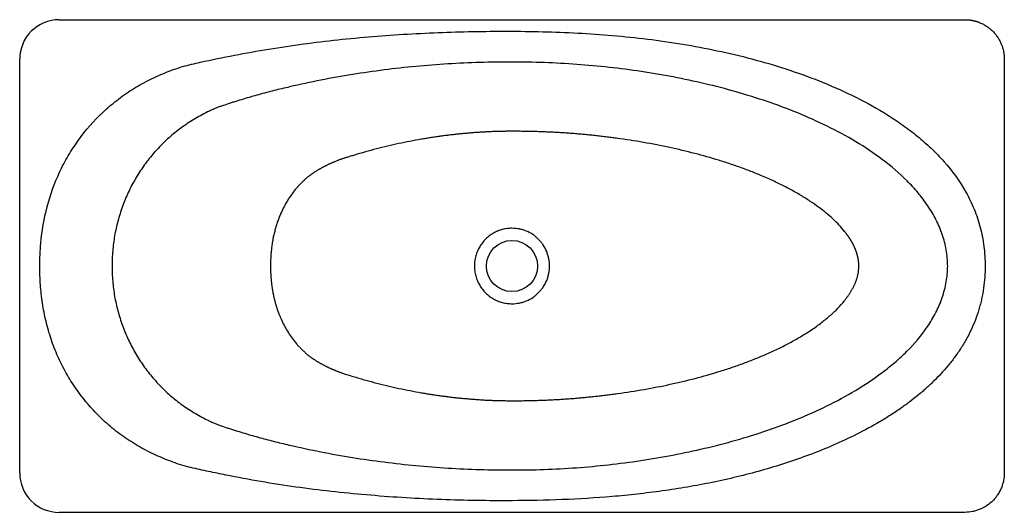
# Model space of a CAD drawing. Header units: millimetres. Extents: x 4744.57 to 4745.57, y 2475.23 to 2475.73.
import ezdxf

# ---------------------------------------------------------------- set-up
doc = ezdxf.new("R2010")
doc.units = ezdxf.units.MM
doc.layers.add('SANINDUSA', color=3, linetype='Continuous')

msp = doc.modelspace()

# ---------------------------------------------------------------- linework, layer by layer
at = {"layer": 'SANINDUSA'}
msp.add_circle((4745.0737, 2475.4804), 0.026, dxfattribs=at)
for centre, start, end in [((4744.6137, 2475.6904), 89.9997, 180.0003), ((4744.6137, 2475.2704), 179.9997, 270.0003)]:
    msp.add_arc(centre, 0.04, start, end, dxfattribs=at)
for points, knots in [([(4744.6137, 2475.7304), (4744.6149, 2475.7304), (4744.6161, 2475.7304), (4744.6185, 2475.7304), (4744.6221, 2475.7304), (4744.6257, 2475.7304), (4744.6329, 2475.7304), (4744.6377, 2475.7304), (4744.6521, 2475.7304), (4744.6616, 2475.7304), (4744.6808, 2475.7304), (4744.6904, 2475.7304), (4744.7096, 2475.7304), (4744.7191, 2475.7304), (4744.7671, 2475.7304), (4744.8054, 2475.7304), (4744.8821, 2475.7304), (4744.9204, 2475.7304), (4744.9971, 2475.7304), (4745.0354, 2475.7304), (4745.0737, 2475.7304)], [0, 0, 0, 0, 0.007812, 0.007812, 0.015625, 0.03125, 0.03125, 0.0625, 0.0625, 0.125, 0.125, 0.1875, 0.1875, 0.25, 0.25, 0.5, 0.5, 0.75, 0.75, 1, 1, 1, 1]), ([(4745.0737, 2475.7304), (4745.0801, 2475.7304), (4745.0929, 2475.7304), (4745.1121, 2475.7304), (4745.1344, 2475.7304), (4745.16, 2475.7304), (4745.1887, 2475.7304), (4745.2175, 2475.7304), (4745.2462, 2475.7304), (4745.275, 2475.7304), (4745.3133, 2475.7304), (4745.3612, 2475.7304), (4745.4187, 2475.7304), (4745.4666, 2475.7304), (4745.5002, 2475.7304), (4745.5169, 2475.7304), (4745.5253, 2475.7304), (4745.5292, 2475.7304), (4745.531, 2475.7304), (4745.5322, 2475.7304), (4745.5331, 2475.7304), (4745.5337, 2475.7304)], [0, 0, 0, 0, 0.041664, 0.083331, 0.125, 0.1875, 0.25, 0.3125, 0.375, 0.4375, 0.5, 0.625, 0.75, 0.875, 0.9375, 0.96875, 0.984375, 0.992187, 0.99375, 0.996094, 1, 1, 1, 1]), ([(4745.5337, 2475.7304), (4745.5339, 2475.7304), (4745.5344, 2475.7304), (4745.535, 2475.7304), (4745.5357, 2475.7304), (4745.5363, 2475.7304), (4745.537, 2475.7303), (4745.5377, 2475.7302), (4745.5384, 2475.7302), (4745.5391, 2475.7301), (4745.5398, 2475.73), (4745.5406, 2475.7299), (4745.5413, 2475.7297), (4745.542, 2475.7296), (4745.5428, 2475.7294), (4745.5435, 2475.7292), (4745.5443, 2475.729), (4745.5451, 2475.7288), (4745.5459, 2475.7286), (4745.5467, 2475.7283), (4745.5474, 2475.728), (4745.5482, 2475.7277), (4745.5499, 2475.727), (4745.5525, 2475.7258), (4745.5558, 2475.7239), (4745.559, 2475.7215), (4745.562, 2475.7188), (4745.5648, 2475.7158), (4745.5671, 2475.7126), (4745.5691, 2475.7092), (4745.5704, 2475.7064), (4745.5713, 2475.7043), (4745.5718, 2475.7028), (4745.5722, 2475.7013), (4745.5726, 2475.6998), (4745.5729, 2475.6984), (4745.5732, 2475.697), (4745.5734, 2475.6956), (4745.5735, 2475.6943), (4745.5736, 2475.693), (4745.5737, 2475.6917), (4745.5737, 2475.6909), (4745.5737, 2475.6904)], [0, 0, 0, 0, 0.010131, 0.02044, 0.030926, 0.04159, 0.052432, 0.063451, 0.074648, 0.086022, 0.097574, 0.109304, 0.121211, 0.133295, 0.145557, 0.157997, 0.170615, 0.18341, 0.196382, 0.209533, 0.22286, 0.236366, 0.250049, 0.309509, 0.370951, 0.434372, 0.499775, 0.564615, 0.627832, 0.689424, 0.749393, 0.775318, 0.800615, 0.825283, 0.849323, 0.872734, 0.895516, 0.91767, 0.939195, 0.960092, 0.98036, 1, 1, 1, 1]), ([(4744.5952, 2475.5037), (4744.5963, 2475.5161), (4744.5984, 2475.5284), (4744.6048, 2475.5527), (4744.609, 2475.5644), (4744.6169, 2475.5813), (4744.6198, 2475.5869), (4744.6262, 2475.5976), (4744.6296, 2475.6029), (4744.6407, 2475.6183), (4744.649, 2475.6277), (4744.6625, 2475.6406), (4744.6673, 2475.6446), (4744.6772, 2475.6523), (4744.6824, 2475.656), (4744.693, 2475.6627), (4744.6985, 2475.6658), (4744.7098, 2475.6716), (4744.7156, 2475.6742), (4744.7242, 2475.6777), (4744.7271, 2475.6788), (4744.733, 2475.6809), (4744.736, 2475.6819), (4744.7421, 2475.6837), (4744.7452, 2475.6845), (4744.7512, 2475.6859), (4744.7542, 2475.6866), (4744.7686, 2475.6898), (4744.7802, 2475.6922), (4744.815, 2475.6989), (4744.8384, 2475.7027), (4744.8852, 2475.709), (4744.9087, 2475.7115), (4744.9558, 2475.7153), (4744.9795, 2475.7167), (4745.0266, 2475.7184), (4745.0502, 2475.7188), (4745.0737, 2475.7187)], [0, 0, 0, 0, 0.0625, 0.0625, 0.125, 0.125, 0.15625, 0.15625, 0.1875, 0.1875, 0.25, 0.25, 0.28125, 0.28125, 0.3125, 0.3125, 0.34375, 0.34375, 0.375, 0.375, 0.390625, 0.390625, 0.40625, 0.40625, 0.421875, 0.421875, 0.4375, 0.4375, 0.5, 0.5, 0.625, 0.625, 0.75, 0.75, 0.875, 0.875, 1, 1, 1, 1]), ([(4745.0738, 2475.7187), (4745.0975, 2475.7186), (4745.1212, 2475.718), (4745.1686, 2475.7153), (4745.1922, 2475.7132), (4745.2276, 2475.7087), (4745.2394, 2475.7069), (4745.263, 2475.7029), (4745.2748, 2475.7006), (4745.31, 2475.693), (4745.3332, 2475.6867), (4745.3788, 2475.6715), (4745.4012, 2475.6626), (4745.434, 2475.6462), (4745.4449, 2475.6402), (4745.4605, 2475.6304), (4745.4656, 2475.627), (4745.4756, 2475.6199), (4745.4805, 2475.6162), (4745.4901, 2475.6083), (4745.4948, 2475.6042), (4745.5039, 2475.5956), (4745.5083, 2475.591), (4745.5209, 2475.5768), (4745.5284, 2475.5666), (4745.5378, 2475.5499), (4745.5407, 2475.5441), (4745.5456, 2475.532), (4745.5476, 2475.5259), (4745.5509, 2475.5133), (4745.5522, 2475.5069), (4745.5538, 2475.4937), (4745.5542, 2475.487), (4745.5542, 2475.4804)], [0, 0, 0, 0, 0.125, 0.125, 0.25, 0.25, 0.3125, 0.3125, 0.375, 0.375, 0.5, 0.5, 0.625, 0.625, 0.6875, 0.6875, 0.71875, 0.71875, 0.75, 0.75, 0.78125, 0.78125, 0.8125, 0.8125, 0.875, 0.875, 0.90625, 0.90625, 0.9375, 0.9375, 0.96875, 0.96875, 1, 1, 1, 1]), ([(4744.5737, 2475.4804), (4744.5737, 2475.5154), (4744.5737, 2475.5504), (4744.5737, 2475.6029), (4744.5737, 2475.6204), (4744.5737, 2475.6467), (4744.5737, 2475.6554), (4744.5737, 2475.6686), (4744.5737, 2475.6751), (4744.5737, 2475.6828), (4744.5737, 2475.6861), (4744.5737, 2475.6883), (4744.5737, 2475.6893), (4744.5737, 2475.6904)], [0, 0, 0, 0, 0.5, 0.5, 0.75, 0.75, 0.875, 0.875, 0.9375, 0.96875, 0.984375, 0.984375, 1, 1, 1, 1]), ([(4745.5737, 2475.6904), (4745.5737, 2475.6899), (4745.5737, 2475.6888), (4745.5737, 2475.6866), (4745.5737, 2475.6828), (4745.5737, 2475.6751), (4745.5737, 2475.6598), (4745.5737, 2475.6292), (4745.5737, 2475.5942), (4745.5737, 2475.5636), (4745.5737, 2475.5461), (4745.5737, 2475.5326), (4745.5737, 2475.5194), (4745.5737, 2475.5062), (4745.5737, 2475.4934), (4745.5737, 2475.4847), (4745.5737, 2475.4804)], [0, 0, 0, 0, 0.007813, 0.015625, 0.03125, 0.0625, 0.125, 0.25, 0.5, 0.625, 0.6875, 0.75, 0.817828, 0.875, 0.939187, 1, 1, 1, 1]), ([(4745.0736, 2475.6875), (4745.0627, 2475.6875), (4745.0518, 2475.6873), (4745.041, 2475.687), (4745.0301, 2475.6867), (4745.0193, 2475.6862), (4745.0085, 2475.6855), (4744.9977, 2475.6848), (4744.9869, 2475.684), (4744.9761, 2475.683), (4744.9653, 2475.682), (4744.9545, 2475.6808), (4744.9438, 2475.6794), (4744.9331, 2475.678), (4744.9224, 2475.6765), (4744.9117, 2475.6748), (4744.901, 2475.6731), (4744.8903, 2475.6712), (4744.8797, 2475.6691), (4744.8691, 2475.667), (4744.8585, 2475.6647), (4744.8479, 2475.6623), (4744.8452, 2475.6616), (4744.8426, 2475.661), (4744.84, 2475.6604), (4744.8373, 2475.6598), (4744.8347, 2475.6591), (4744.8321, 2475.6585), (4744.8269, 2475.6572), (4744.8217, 2475.6558), (4744.8165, 2475.6543), (4744.8113, 2475.6529), (4744.8061, 2475.6514), (4744.8009, 2475.6498), (4744.7984, 2475.6491), (4744.7958, 2475.6483), (4744.7932, 2475.6475), (4744.7932, 2475.6475), (4744.7932, 2475.6475), (4744.7931, 2475.6474)], [0.2373878, 0.2373878, 0.2373878, 0.2373878, 0.2701446, 0.2701446, 0.2701446, 0.3029014, 0.3029014, 0.3029014, 0.3356582, 0.3356582, 0.3356582, 0.368415, 0.368415, 0.368415, 0.4011717, 0.4011717, 0.4011717, 0.4339285, 0.4339285, 0.4339285, 0.4666853, 0.4666853, 0.4666853, 0.4748745, 0.4748745, 0.4748745, 0.4830637, 0.4830637, 0.4830637, 0.4994421, 0.4994421, 0.4994421, 0.5158205, 0.5158205, 0.5158205, 0.5240097, 0.5240097, 0.5240097, 0.5241085, 0.5241085, 0.5241085, 0.5241085]), ([(4745.5162, 2475.4804), (4745.5162, 2475.4858), (4745.5157, 2475.4913), (4745.5138, 2475.5021), (4745.5125, 2475.5073), (4745.509, 2475.5176), (4745.5068, 2475.5226), (4745.5018, 2475.5324), (4745.499, 2475.5371), (4745.4929, 2475.5461), (4745.4896, 2475.5505), (4745.4826, 2475.5589), (4745.4789, 2475.5629), (4745.4672, 2475.5746), (4745.4589, 2475.5817), (4745.4414, 2475.5948), (4745.4323, 2475.6009), (4745.4134, 2475.6123), (4745.4037, 2475.6175), (4745.3742, 2475.632), (4745.3538, 2475.6402), (4745.3225, 2475.6509), (4745.312, 2475.6541), (4745.2908, 2475.6602), (4745.2802, 2475.6629), (4745.2482, 2475.6705), (4745.2267, 2475.6746), (4745.1834, 2475.6811), (4745.1615, 2475.6835), (4745.1176, 2475.6867), (4745.0956, 2475.6875), (4745.0737, 2475.6875)], [0, 0, 0, 0, 0.03125, 0.03125, 0.0625, 0.0625, 0.09375, 0.09375, 0.125, 0.125, 0.15625, 0.15625, 0.1875, 0.1875, 0.25, 0.25, 0.3125, 0.3125, 0.375, 0.375, 0.5, 0.5, 0.5625, 0.5625, 0.625, 0.625, 0.75, 0.75, 0.875, 0.875, 1, 1, 1, 1]), ([(4744.7931, 2475.6474), (4744.7919, 2475.6471), (4744.7906, 2475.6467), (4744.7894, 2475.6463), (4744.7881, 2475.6458), (4744.7868, 2475.6454), (4744.7856, 2475.645), (4744.7831, 2475.6442), (4744.7808, 2475.6435), (4744.7787, 2475.6427), (4744.7776, 2475.6424), (4744.7765, 2475.642), (4744.7754, 2475.6416), (4744.7743, 2475.6411), (4744.7732, 2475.6407), (4744.772, 2475.6402), (4744.7708, 2475.6397), (4744.7696, 2475.6392), (4744.7684, 2475.6386), (4744.7671, 2475.638), (4744.7658, 2475.6374), (4744.7646, 2475.6368), (4744.762, 2475.6355), (4744.7596, 2475.6343), (4744.7573, 2475.633), (4744.7551, 2475.6318), (4744.7528, 2475.6305), (4744.7506, 2475.6292), (4744.7484, 2475.6278), (4744.7461, 2475.6264), (4744.7439, 2475.625), (4744.7396, 2475.622), (4744.7353, 2475.6189), (4744.7313, 2475.6157), (4744.7273, 2475.6124), (4744.7234, 2475.609), (4744.7197, 2475.6054), (4744.716, 2475.6018), (4744.7125, 2475.598), (4744.7091, 2475.594), (4744.7057, 2475.5901), (4744.7025, 2475.586), (4744.6995, 2475.5817), (4744.6965, 2475.5775), (4744.6937, 2475.5732), (4744.6911, 2475.5687), (4744.6886, 2475.5643), (4744.6862, 2475.5598), (4744.684, 2475.5551), (4744.6818, 2475.5505), (4744.6799, 2475.5457), (4744.6781, 2475.5409), (4744.6763, 2475.536), (4744.6748, 2475.531), (4744.6735, 2475.5261), (4744.6721, 2475.5211), (4744.671, 2475.5161), (4744.6701, 2475.5111), (4744.6693, 2475.506), (4744.6686, 2475.501), (4744.6682, 2475.4959), (4744.6677, 2475.4908), (4744.6675, 2475.4856), (4744.6675, 2475.4804)], [0, 0, 0, 0, 0.0039957, 0.0039957, 0.0039957, 0.0080903, 0.0080903, 0.0080903, 0.0162795, 0.0162795, 0.0162795, 0.0203741, 0.0203741, 0.0203741, 0.0244687, 0.0244687, 0.0244687, 0.0285633, 0.0285633, 0.0285633, 0.0326579, 0.0326579, 0.0326579, 0.0408471, 0.0408471, 0.0408471, 0.0490363, 0.0490363, 0.0490363, 0.0572255, 0.0572255, 0.0572255, 0.0736039, 0.0736039, 0.0736039, 0.0899823, 0.0899823, 0.0899823, 0.1063607, 0.1063607, 0.1063607, 0.1227391, 0.1227391, 0.1227391, 0.1391175, 0.1391175, 0.1391175, 0.1554959, 0.1554959, 0.1554959, 0.1718743, 0.1718743, 0.1718743, 0.1882526, 0.1882526, 0.1882526, 0.204631, 0.204631, 0.204631, 0.2210094, 0.2210094, 0.2210094, 0.2373878, 0.2373878, 0.2373878, 0.2373878]), ([(4745.0737, 2475.6172), (4745.073, 2475.6172), (4745.0714, 2475.6172), (4745.0691, 2475.6172), (4745.0668, 2475.6171), (4745.0645, 2475.6171), (4745.0622, 2475.6171), (4745.0599, 2475.617), (4745.0576, 2475.6169), (4745.0553, 2475.6168), (4745.053, 2475.6168), (4745.0507, 2475.6167), (4745.0484, 2475.6166), (4745.0461, 2475.6164), (4745.0438, 2475.6163), (4745.0415, 2475.6162), (4745.0392, 2475.616), (4745.0369, 2475.6159), (4745.0346, 2475.6157), (4745.0323, 2475.6155), (4745.03, 2475.6153), (4745.0277, 2475.6151), (4745.0254, 2475.6149), (4745.0231, 2475.6147), (4745.0208, 2475.6145), (4745.0185, 2475.6142), (4745.0162, 2475.614), (4745.0139, 2475.6137), (4745.0116, 2475.6135), (4745.0092, 2475.6132), (4745.0069, 2475.6129), (4745.0046, 2475.6126), (4745.0023, 2475.6123), (4745, 2475.612), (4744.9977, 2475.6116), (4744.9954, 2475.6113), (4744.9931, 2475.611), (4744.9907, 2475.6106), (4744.9884, 2475.6102), (4744.9861, 2475.6098), (4744.9838, 2475.6095), (4744.9785, 2475.6085), (4744.9701, 2475.607), (4744.9587, 2475.6047), (4744.9473, 2475.6021), (4744.936, 2475.5993), (4744.9248, 2475.5963), (4744.916, 2475.5937), (4744.9098, 2475.5919), (4744.9063, 2475.5908), (4744.9036, 2475.5899), (4744.9017, 2475.5893), (4744.9004, 2475.5889), (4744.899, 2475.5883), (4744.8972, 2475.5877), (4744.8957, 2475.5871), (4744.895, 2475.5868)], [0, 0, 0, 0, 0.0126, 0.025203, 0.03781, 0.050421, 0.063036, 0.075656, 0.08828, 0.10091, 0.113544, 0.126184, 0.13883, 0.151482, 0.164139, 0.176803, 0.189474, 0.202152, 0.214836, 0.227528, 0.240228, 0.252935, 0.265651, 0.278374, 0.291106, 0.303847, 0.316596, 0.329355, 0.342123, 0.354901, 0.367689, 0.380486, 0.393295, 0.406113, 0.418942, 0.431783, 0.444634, 0.457497, 0.470371, 0.483258, 0.496156, 0.509067, 0.572583, 0.636316, 0.700291, 0.764533, 0.828173, 0.892121, 0.915282, 0.935206, 0.951896, 0.962291, 0.967989, 0.974024, 0.987018, 1, 1, 1, 1]), ([(4745.426, 2475.4804), (4745.426, 2475.4806), (4745.426, 2475.481), (4745.426, 2475.4816), (4745.426, 2475.4822), (4745.4259, 2475.4828), (4745.4259, 2475.4834), (4745.4258, 2475.484), (4745.4258, 2475.4846), (4745.4257, 2475.4852), (4745.4256, 2475.4858), (4745.4256, 2475.4864), (4745.4255, 2475.4869), (4745.4254, 2475.4875), (4745.4253, 2475.4881), (4745.4251, 2475.4887), (4745.425, 2475.4893), (4745.4249, 2475.4899), (4745.4247, 2475.4905), (4745.4246, 2475.4911), (4745.4244, 2475.4917), (4745.4243, 2475.4923), (4745.4241, 2475.4929), (4745.4239, 2475.4935), (4745.4237, 2475.4941), (4745.4235, 2475.4947), (4745.4233, 2475.4953), (4745.4231, 2475.4959), (4745.4228, 2475.4965), (4745.4226, 2475.4972), (4745.4224, 2475.4978), (4745.4221, 2475.4984), (4745.4218, 2475.499), (4745.4216, 2475.4996), (4745.4213, 2475.5002), (4745.421, 2475.5008), (4745.4207, 2475.5014), (4745.4204, 2475.502), (4745.4201, 2475.5026), (4745.4197, 2475.5032), (4745.4194, 2475.5039), (4745.4191, 2475.5045), (4745.4187, 2475.5051), (4745.4184, 2475.5057), (4745.418, 2475.5063), (4745.4176, 2475.5069), (4745.4172, 2475.5075), (4745.4168, 2475.5082), (4745.4164, 2475.5088), (4745.416, 2475.5094), (4745.4156, 2475.51), (4745.4152, 2475.5106), (4745.4147, 2475.5113), (4745.4143, 2475.5119), (4745.4138, 2475.5125), (4745.4134, 2475.5131), (4745.4129, 2475.5138), (4745.4124, 2475.5144), (4745.4119, 2475.515), (4745.4099, 2475.5176), (4745.406, 2475.5221), (4745.3997, 2475.5282), (4745.3928, 2475.5343), (4745.385, 2475.5403), (4745.3763, 2475.5464), (4745.3666, 2475.5525), (4745.3558, 2475.5586), (4745.3443, 2475.5644), (4745.3326, 2475.5698), (4745.3207, 2475.5748), (4745.3088, 2475.5794), (4745.2964, 2475.5837), (4745.2799, 2475.589), (4745.2591, 2475.5949), (4745.2336, 2475.6009), (4745.2072, 2475.6061), (4745.1873, 2475.6091), (4745.1744, 2475.6108), (4745.1689, 2475.6115), (4745.1633, 2475.6122), (4745.1578, 2475.6128), (4745.1522, 2475.6134), (4745.1466, 2475.6139), (4745.141, 2475.6144), (4745.1355, 2475.6149), (4745.1299, 2475.6153), (4745.1243, 2475.6157), (4745.1187, 2475.616), (4745.1131, 2475.6163), (4745.1075, 2475.6165), (4745.1019, 2475.6167), (4745.0962, 2475.6169), (4745.0906, 2475.6171), (4745.085, 2475.6171), (4745.0793, 2475.6172), (4745.0756, 2475.6172), (4745.0737, 2475.6172)], [0, 0, 0, 0, 0.001469, 0.002941, 0.004415, 0.005891, 0.00737, 0.008852, 0.010338, 0.011828, 0.013322, 0.01482, 0.016323, 0.017831, 0.019344, 0.020863, 0.022387, 0.023918, 0.025456, 0.027, 0.028551, 0.030109, 0.031675, 0.033249, 0.034831, 0.036421, 0.03802, 0.039627, 0.041244, 0.04287, 0.044505, 0.04615, 0.047805, 0.049471, 0.051147, 0.052833, 0.05453, 0.056239, 0.057959, 0.05969, 0.061432, 0.063187, 0.064954, 0.066733, 0.068524, 0.070328, 0.072145, 0.073974, 0.075817, 0.077673, 0.079542, 0.081425, 0.083321, 0.085232, 0.087156, 0.089095, 0.091048, 0.093015, 0.094997, 0.096993, 0.117708, 0.139566, 0.162667, 0.187099, 0.212933, 0.24242, 0.273209, 0.305362, 0.338932, 0.369938, 0.401847, 0.434688, 0.468485, 0.531739, 0.596945, 0.664216, 0.733656, 0.74764, 0.761624, 0.775608, 0.789593, 0.80358, 0.81757, 0.831562, 0.845559, 0.859561, 0.873568, 0.887581, 0.901601, 0.915629, 0.929666, 0.943711, 0.957767, 0.971833, 0.98591, 1, 1, 1, 1]), ([(4744.895, 2475.5868), (4744.8946, 2475.5867), (4744.8938, 2475.5863), (4744.8927, 2475.5859), (4744.8916, 2475.5854), (4744.8904, 2475.5849), (4744.8893, 2475.5844), (4744.8882, 2475.5839), (4744.8871, 2475.5834), (4744.886, 2475.5828), (4744.8849, 2475.5823), (4744.8838, 2475.5817), (4744.8827, 2475.5812), (4744.8817, 2475.5806), (4744.8806, 2475.58), (4744.8795, 2475.5795), (4744.8785, 2475.5789), (4744.8774, 2475.5783), (4744.8764, 2475.5777), (4744.8754, 2475.5771), (4744.8747, 2475.5766), (4744.8744, 2475.5764)], [0, 0, 0, 0, 0.053737, 0.107327, 0.160774, 0.214082, 0.267256, 0.320299, 0.373216, 0.426011, 0.478689, 0.531255, 0.583711, 0.636064, 0.688317, 0.740475, 0.792543, 0.844525, 0.896425, 0.948249, 1, 1, 1, 1]), ([(4744.8744, 2475.5764), (4744.8741, 2475.5763), (4744.8736, 2475.576), (4744.8729, 2475.5755), (4744.8722, 2475.575), (4744.8714, 2475.5745), (4744.8707, 2475.574), (4744.87, 2475.5735), (4744.8693, 2475.573), (4744.8686, 2475.5725), (4744.8679, 2475.572), (4744.8672, 2475.5714), (4744.8665, 2475.5709), (4744.8658, 2475.5703), (4744.8651, 2475.5697), (4744.8645, 2475.5692), (4744.8638, 2475.5686), (4744.8631, 2475.568), (4744.8625, 2475.5674), (4744.8618, 2475.5667), (4744.8611, 2475.5661), (4744.8605, 2475.5655), (4744.8598, 2475.5649), (4744.8592, 2475.5642), (4744.8585, 2475.5635), (4744.8579, 2475.5629), (4744.8573, 2475.5622), (4744.8567, 2475.5615), (4744.856, 2475.5608), (4744.8554, 2475.5601), (4744.8548, 2475.5594), (4744.8542, 2475.5587), (4744.8523, 2475.5564), (4744.8493, 2475.5525), (4744.8455, 2475.5467), (4744.8421, 2475.5406), (4744.8397, 2475.5356), (4744.8382, 2475.5321), (4744.8373, 2475.5299), (4744.8365, 2475.5278), (4744.8357, 2475.5256), (4744.8349, 2475.5234), (4744.8342, 2475.5212), (4744.8336, 2475.519), (4744.833, 2475.5167), (4744.8324, 2475.5145), (4744.8318, 2475.5122), (4744.8313, 2475.5099), (4744.8309, 2475.5075), (4744.8304, 2475.5052), (4744.8301, 2475.5028), (4744.8297, 2475.5004), (4744.8294, 2475.498), (4744.8292, 2475.4955), (4744.8289, 2475.4931), (4744.8288, 2475.4906), (4744.8286, 2475.4881), (4744.8285, 2475.4855), (4744.8285, 2475.483), (4744.8285, 2475.4813), (4744.8285, 2475.4804)], [0, 0, 0, 0, 0.0078101, 0.0156311, 0.0234639, 0.0313095, 0.0391691, 0.0470435, 0.0549337, 0.0628409, 0.0707659, 0.0787096, 0.0866732, 0.0946576, 0.1026636, 0.1106923, 0.1187446, 0.1268214, 0.1349236, 0.1430522, 0.1512081, 0.1593921, 0.1676051, 0.1758481, 0.1841219, 0.1924273, 0.2007653, 0.2091365, 0.2175419, 0.2259823, 0.2344585, 0.2429713, 0.2515215, 0.3134239, 0.3758061, 0.4389646, 0.503185, 0.5238119, 0.544474, 0.5651792, 0.5859355, 0.6067508, 0.627633, 0.6485898, 0.669629, 0.690758, 0.7119845, 0.7333158, 0.7547592, 0.776322, 0.798011, 0.8198334, 0.8417958, 0.8639051, 0.8861676, 0.9085899, 0.9311782, 0.9539387, 0.9768773, 1, 1, 1, 1]), ([(4745.0737, 2475.5187), (4745.0721, 2475.5187), (4745.0704, 2475.5186), (4745.0672, 2475.5182), (4745.0655, 2475.5179), (4745.0631, 2475.5173), (4745.0623, 2475.517), (4745.0608, 2475.5165), (4745.06, 2475.5162), (4745.0577, 2475.5153), (4745.0562, 2475.5145), (4745.0541, 2475.5133), (4745.0534, 2475.5129), (4745.052, 2475.512), (4745.0514, 2475.5115), (4745.0494, 2475.51), (4745.0481, 2475.5089), (4745.0458, 2475.5066), (4745.0447, 2475.5054), (4745.0427, 2475.5028), (4745.0417, 2475.5014), (4745.0409, 2475.5)], [0, 0, 0, 0, 0.125, 0.125, 0.25, 0.25, 0.3125, 0.3125, 0.375, 0.375, 0.5, 0.5, 0.5625, 0.5625, 0.625, 0.625, 0.75, 0.75, 0.875, 0.875, 1, 1, 1, 1]), ([(4745.1118, 2475.4804), (4745.1118, 2475.483), (4745.1116, 2475.4854), (4745.1109, 2475.4891), (4745.1106, 2475.4903), (4745.1098, 2475.4928), (4745.1094, 2475.4939), (4745.108, 2475.4974), (4745.1068, 2475.4996), (4745.1048, 2475.5027), (4745.104, 2475.5037), (4745.1024, 2475.5057), (4745.1016, 2475.5066), (4745.0998, 2475.5084), (4745.0989, 2475.5092), (4745.097, 2475.5108), (4745.096, 2475.5116), (4745.0929, 2475.5137), (4745.0907, 2475.5148), (4745.0872, 2475.5163), (4745.086, 2475.5167), (4745.0842, 2475.5173), (4745.0836, 2475.5174), (4745.0824, 2475.5177), (4745.0818, 2475.5179), (4745.0787, 2475.5185), (4745.0762, 2475.5187), (4745.0737, 2475.5187)], [0, 0, 0, 0, 0.125, 0.125, 0.1875, 0.1875, 0.25, 0.25, 0.375, 0.375, 0.4375, 0.4375, 0.5, 0.5, 0.5625, 0.5625, 0.625, 0.625, 0.75, 0.75, 0.8125, 0.8125, 0.84375, 0.84375, 0.875, 0.875, 1, 1, 1, 1]), ([(4744.5941, 2475.4804), (4744.5941, 2475.4843), (4744.5942, 2475.4882), (4744.5944, 2475.4921), (4744.5946, 2475.496), (4744.5948, 2475.4998), (4744.5952, 2475.5037)], [1.29062214, 1.29062214, 1.29062214, 1.29062214, 1.30154055, 1.30154055, 1.30154055, 1.31245811, 1.31245811, 1.31245811, 1.31245811]), ([(4745.0409, 2475.5), (4745.04, 2475.4985), (4745.0393, 2475.497), (4745.0379, 2475.4938), (4745.0374, 2475.4922), (4745.0367, 2475.4898), (4745.0365, 2475.4889), (4745.0362, 2475.4872), (4745.036, 2475.4864), (4745.0357, 2475.4839), (4745.0356, 2475.4822), (4745.0356, 2475.4804)], [0, 0, 0, 0, 0.25, 0.25, 0.5, 0.5, 0.625, 0.625, 0.75, 0.75, 1, 1, 1, 1]), ([(4744.5737, 2475.2704), (4744.5737, 2475.2715), (4744.5737, 2475.2726), (4744.5737, 2475.2748), (4744.5737, 2475.2781), (4744.5737, 2475.2858), (4744.5737, 2475.2923), (4744.5737, 2475.3054), (4744.5737, 2475.3142), (4744.5737, 2475.3404), (4744.5737, 2475.3579), (4744.5737, 2475.3929), (4744.5737, 2475.4104), (4744.5737, 2475.4454), (4744.5737, 2475.4629), (4744.5737, 2475.4804)], [0, 0, 0, 0, 0.015625, 0.015625, 0.03125, 0.0625, 0.125, 0.125, 0.25, 0.25, 0.5, 0.5, 0.75, 0.75, 1, 1, 1, 1]), ([(4744.5946, 2475.4638), (4744.5946, 2475.4643), (4744.5945, 2475.4653), (4744.5944, 2475.4669), (4744.5944, 2475.4684), (4744.5943, 2475.4699), (4744.5942, 2475.4714), (4744.5942, 2475.473), (4744.5942, 2475.4745), (4744.5941, 2475.476), (4744.5941, 2475.4775), (4744.5941, 2475.479), (4744.5941, 2475.4799), (4744.5941, 2475.4804)], [0, 0, 0, 0, 0.092725, 0.185108, 0.277142, 0.36882, 0.460134, 0.551077, 0.641644, 0.731826, 0.821617, 0.911011, 1, 1, 1, 1]), ([(4744.6675, 2475.4804), (4744.6675, 2475.4753), (4744.6677, 2475.4701), (4744.6682, 2475.465), (4744.6686, 2475.4599), (4744.6693, 2475.4549), (4744.6701, 2475.4498), (4744.671, 2475.4448), (4744.6721, 2475.4397), (4744.6735, 2475.4348), (4744.6748, 2475.4298), (4744.6764, 2475.4248), (4744.6781, 2475.42), (4744.6799, 2475.4152), (4744.6818, 2475.4105), (4744.684, 2475.4058), (4744.6861, 2475.4012), (4744.6885, 2475.3967), (4744.6911, 2475.3922), (4744.6937, 2475.3877), (4744.6965, 2475.3834), (4744.6995, 2475.3791), (4744.7025, 2475.3749), (4744.7056, 2475.3709), (4744.709, 2475.367), (4744.7123, 2475.3631), (4744.7158, 2475.3593), (4744.7195, 2475.3557), (4744.7231, 2475.3521), (4744.727, 2475.3487), (4744.731, 2475.3454), (4744.735, 2475.3422), (4744.7393, 2475.339), (4744.7436, 2475.3361), (4744.7458, 2475.3347), (4744.748, 2475.3333), (4744.7502, 2475.3319), (4744.7524, 2475.3306), (4744.7546, 2475.3294), (4744.7569, 2475.3281), (4744.758, 2475.3275), (4744.7592, 2475.3268), (4744.7604, 2475.3262), (4744.7616, 2475.3256), (4744.7628, 2475.3249), (4744.7641, 2475.3243), (4744.7653, 2475.3237), (4744.7665, 2475.3231), (4744.7678, 2475.3225), (4744.7684, 2475.3222), (4744.7691, 2475.3219), (4744.7697, 2475.3217), (4744.7703, 2475.3214), (4744.7709, 2475.3211), (4744.7715, 2475.3209), (4744.7727, 2475.3204), (4744.7738, 2475.32), (4744.7749, 2475.3195), (4744.776, 2475.3191), (4744.7771, 2475.3187), (4744.7782, 2475.3183), (4744.7804, 2475.3175), (4744.7826, 2475.3168), (4744.785, 2475.316), (4744.7862, 2475.3156), (4744.7875, 2475.3152), (4744.7888, 2475.3148), (4744.7901, 2475.3144), (4744.7914, 2475.314), (4744.7926, 2475.3136), (4744.7928, 2475.3135), (4744.793, 2475.3135), (4744.7931, 2475.3134)], [1.8681962, 1.8681962, 1.8681962, 1.8681962, 1.884652, 1.884652, 1.884652, 1.9011078, 1.9011078, 1.9011078, 1.9175636, 1.9175636, 1.9175636, 1.9340194, 1.9340194, 1.9340194, 1.9504752, 1.9504752, 1.9504752, 1.9669311, 1.9669311, 1.9669311, 1.9833869, 1.9833869, 1.9833869, 1.9998427, 1.9998427, 1.9998427, 2.0162985, 2.0162985, 2.0162985, 2.0327543, 2.0327543, 2.0327543, 2.0492101, 2.0492101, 2.0492101, 2.057438, 2.057438, 2.057438, 2.0656659, 2.0656659, 2.0656659, 2.0697799, 2.0697799, 2.0697799, 2.0738938, 2.0738938, 2.0738938, 2.0780078, 2.0780078, 2.0780078, 2.0800648, 2.0800648, 2.0800648, 2.0821217, 2.0821217, 2.0821217, 2.0862357, 2.0862357, 2.0862357, 2.0903497, 2.0903497, 2.0903497, 2.0985776, 2.0985776, 2.0985776, 2.1026915, 2.1026915, 2.1026915, 2.1068055, 2.1068055, 2.1068055, 2.107304, 2.107304, 2.107304, 2.107304]), ([(4744.8285, 2475.4804), (4744.8285, 2475.48), (4744.8285, 2475.4791), (4744.8285, 2475.4778), (4744.8285, 2475.4766), (4744.8285, 2475.4753), (4744.8286, 2475.474), (4744.8286, 2475.4728), (4744.8287, 2475.4715), (4744.8288, 2475.4703), (4744.8289, 2475.469), (4744.829, 2475.4678), (4744.8291, 2475.4666), (4744.8292, 2475.4653), (4744.8293, 2475.4641), (4744.8295, 2475.4629), (4744.8296, 2475.4617), (4744.8298, 2475.4605), (4744.8299, 2475.4593), (4744.8301, 2475.4581), (4744.8303, 2475.4569), (4744.8305, 2475.4557), (4744.8307, 2475.4545), (4744.8309, 2475.4533), (4744.8311, 2475.4522), (4744.8314, 2475.451), (4744.8316, 2475.4499), (4744.8319, 2475.4487), (4744.8321, 2475.4476), (4744.8324, 2475.4464), (4744.8327, 2475.4453), (4744.833, 2475.4441), (4744.8333, 2475.443), (4744.8336, 2475.4419), (4744.834, 2475.4408), (4744.8343, 2475.4397), (4744.8346, 2475.4386), (4744.835, 2475.4375), (4744.8354, 2475.4364), (4744.8357, 2475.4353), (4744.8361, 2475.4342), (4744.8365, 2475.4331), (4744.8369, 2475.432), (4744.8373, 2475.431), (4744.8378, 2475.4299), (4744.8382, 2475.4288), (4744.8387, 2475.4278), (4744.8399, 2475.4249), (4744.8421, 2475.4203), (4744.8456, 2475.4142), (4744.8494, 2475.4084), (4744.8525, 2475.4043), (4744.8548, 2475.4016), (4744.856, 2475.4002), (4744.8572, 2475.3989), (4744.8584, 2475.3976), (4744.8597, 2475.3963), (4744.8609, 2475.3951), (4744.8622, 2475.3939), (4744.8635, 2475.3927), (4744.8648, 2475.3915), (4744.8661, 2475.3904), (4744.8674, 2475.3894), (4744.8688, 2475.3883), (4744.8702, 2475.3873), (4744.8716, 2475.3864), (4744.873, 2475.3854), (4744.8739, 2475.3848), (4744.8744, 2475.3845)], [0, 0, 0, 0, 0.01158, 0.023114, 0.034601, 0.046044, 0.057442, 0.068796, 0.080108, 0.091377, 0.102605, 0.113792, 0.12494, 0.136048, 0.147118, 0.158151, 0.169147, 0.180108, 0.191033, 0.201924, 0.212783, 0.223608, 0.234402, 0.245166, 0.2559, 0.266605, 0.277281, 0.287931, 0.298555, 0.309153, 0.319727, 0.330278, 0.340806, 0.351313, 0.361799, 0.372266, 0.382714, 0.393144, 0.403557, 0.413955, 0.424338, 0.434707, 0.445064, 0.455408, 0.465742, 0.476066, 0.486381, 0.496689, 0.561003, 0.624177, 0.686497, 0.748257, 0.764813, 0.781232, 0.797517, 0.813675, 0.829712, 0.845634, 0.861448, 0.87716, 0.892776, 0.908304, 0.92375, 0.939121, 0.954425, 0.969667, 0.984857, 1, 1, 1, 1]), ([(4745.0356, 2475.4804), (4745.0356, 2475.4787), (4745.0357, 2475.477), (4745.0361, 2475.4736), (4745.0364, 2475.472), (4745.0371, 2475.4695), (4745.0374, 2475.4687), (4745.0379, 2475.4671), (4745.0382, 2475.4663), (4745.0392, 2475.4639), (4745.04, 2475.4624), (4745.0409, 2475.4609)], [0, 0, 0, 0, 0.25, 0.25, 0.5, 0.5, 0.625, 0.625, 0.75, 0.75, 1, 1, 1, 1]), ([(4745.0737, 2475.2734), (4745.0955, 2475.2734), (4745.1173, 2475.2741), (4745.1609, 2475.2773), (4745.1827, 2475.2797), (4745.2264, 2475.2863), (4745.248, 2475.2904), (4745.2906, 2475.3004), (4745.3117, 2475.3063), (4745.3428, 2475.3169), (4745.353, 2475.3207), (4745.3734, 2475.329), (4745.3835, 2475.3335), (4745.4133, 2475.3481), (4745.4322, 2475.3592), (4745.4541, 2475.3756), (4745.4584, 2475.3791), (4745.4668, 2475.3862), (4745.4709, 2475.39), (4745.4826, 2475.4016), (4745.4897, 2475.41), (4745.4989, 2475.4236), (4745.5017, 2475.4283), (4745.5067, 2475.4381), (4745.5089, 2475.4431), (4745.5124, 2475.4535), (4745.5138, 2475.4589), (4745.5157, 2475.4696), (4745.5162, 2475.475), (4745.5162, 2475.4804)], [0, 0, 0, 0, 0.125, 0.125, 0.25, 0.25, 0.375, 0.375, 0.5, 0.5, 0.5625, 0.5625, 0.625, 0.625, 0.75, 0.75, 0.78125, 0.78125, 0.8125, 0.8125, 0.875, 0.875, 0.90625, 0.90625, 0.9375, 0.9375, 0.96875, 0.96875, 1, 1, 1, 1]), ([(4745.0737, 2475.3437), (4745.0746, 2475.3437), (4745.0764, 2475.3437), (4745.0791, 2475.3437), (4745.0818, 2475.3437), (4745.0845, 2475.3437), (4745.0872, 2475.3438), (4745.0899, 2475.3438), (4745.0926, 2475.3439), (4745.0952, 2475.3439), (4745.0979, 2475.344), (4745.1006, 2475.3441), (4745.1033, 2475.3442), (4745.106, 2475.3443), (4745.1087, 2475.3444), (4745.1114, 2475.3445), (4745.114, 2475.3447), (4745.1167, 2475.3448), (4745.1194, 2475.3449), (4745.1221, 2475.3451), (4745.1247, 2475.3453), (4745.1274, 2475.3455), (4745.1301, 2475.3456), (4745.1328, 2475.3458), (4745.1354, 2475.346), (4745.1381, 2475.3462), (4745.1408, 2475.3465), (4745.1435, 2475.3467), (4745.1461, 2475.3469), (4745.1488, 2475.3472), (4745.1515, 2475.3475), (4745.1541, 2475.3477), (4745.1568, 2475.348), (4745.1594, 2475.3483), (4745.1621, 2475.3486), (4745.1648, 2475.3489), (4745.1674, 2475.3492), (4745.1701, 2475.3495), (4745.1727, 2475.3499), (4745.1754, 2475.3502), (4745.1781, 2475.3506), (4745.189, 2475.3521), (4745.2078, 2475.355), (4745.2341, 2475.3601), (4745.2594, 2475.3661), (4745.2802, 2475.372), (4745.2967, 2475.3773), (4745.3091, 2475.3817), (4745.321, 2475.3863), (4745.3329, 2475.3913), (4745.3445, 2475.3966), (4745.3559, 2475.4024), (4745.3665, 2475.4084), (4745.3769, 2475.4149), (4745.3869, 2475.4219), (4745.3962, 2475.4295), (4745.4044, 2475.4371), (4745.4096, 2475.4429), (4745.4124, 2475.4465), (4745.4133, 2475.4477), (4745.4143, 2475.449), (4745.4151, 2475.4502), (4745.416, 2475.4515), (4745.4168, 2475.4527), (4745.4176, 2475.4539), (4745.4183, 2475.4552), (4745.419, 2475.4564), (4745.4197, 2475.4576), (4745.4204, 2475.4588), (4745.421, 2475.4601), (4745.4215, 2475.4613), (4745.4221, 2475.4625), (4745.4226, 2475.4637), (4745.4231, 2475.4649), (4745.4235, 2475.4661), (4745.4239, 2475.4673), (4745.4243, 2475.4685), (4745.4246, 2475.4697), (4745.4249, 2475.4709), (4745.4251, 2475.4721), (4745.4254, 2475.4733), (4745.4256, 2475.4745), (4745.4257, 2475.4757), (4745.4258, 2475.4769), (4745.4259, 2475.4781), (4745.426, 2475.4792), (4745.426, 2475.48), (4745.426, 2475.4804)], [0, 0, 0, 0, 0.006734, 0.013466, 0.020195, 0.026922, 0.033647, 0.040369, 0.04709, 0.053808, 0.060525, 0.067239, 0.073952, 0.080664, 0.087373, 0.094081, 0.100788, 0.107493, 0.114197, 0.1209, 0.127602, 0.134302, 0.141002, 0.147701, 0.154399, 0.161096, 0.167793, 0.174489, 0.181185, 0.18788, 0.194575, 0.20127, 0.207964, 0.214659, 0.221353, 0.228048, 0.234743, 0.241438, 0.248134, 0.25483, 0.261526, 0.268223, 0.33724, 0.404185, 0.469162, 0.532281, 0.566144, 0.599039, 0.630989, 0.662025, 0.695295, 0.727148, 0.757638, 0.786825, 0.818949, 0.848907, 0.87685, 0.902964, 0.906945, 0.910866, 0.914731, 0.91854, 0.922293, 0.925994, 0.929641, 0.933238, 0.936785, 0.940284, 0.943737, 0.947144, 0.950507, 0.953829, 0.957111, 0.960355, 0.963563, 0.966736, 0.969877, 0.972988, 0.976071, 0.979128, 0.982161, 0.985173, 0.988166, 0.991143, 0.994106, 0.997058, 1, 1, 1, 1]), ([(4745.0737, 2475.4421), (4745.0762, 2475.4421), (4745.0787, 2475.4424), (4745.0824, 2475.4431), (4745.0836, 2475.4434), (4745.086, 2475.4442), (4745.0872, 2475.4446), (4745.0907, 2475.446), (4745.0929, 2475.4472), (4745.096, 2475.4493), (4745.097, 2475.4501), (4745.0989, 2475.4516), (4745.0999, 2475.4525), (4745.1016, 2475.4543), (4745.1024, 2475.4552), (4745.1036, 2475.4566), (4745.104, 2475.4571), (4745.1048, 2475.4581), (4745.1051, 2475.4586), (4745.1069, 2475.4613), (4745.108, 2475.4635), (4745.1094, 2475.4669), (4745.1099, 2475.4681), (4745.1104, 2475.4699), (4745.1106, 2475.4705), (4745.1109, 2475.4717), (4745.111, 2475.4724), (4745.1116, 2475.4754), (4745.1118, 2475.4779), (4745.1118, 2475.4804)], [0, 0, 0, 0, 0.125, 0.125, 0.1875, 0.1875, 0.25, 0.25, 0.375, 0.375, 0.4375, 0.4375, 0.5, 0.5, 0.5625, 0.5625, 0.59375, 0.59375, 0.625, 0.625, 0.75, 0.75, 0.8125, 0.8125, 0.84375, 0.84375, 0.875, 0.875, 1, 1, 1, 1]), ([(4745.5542, 2475.4804), (4745.5542, 2475.4729), (4745.5535, 2475.4617), (4745.5515, 2475.4507), (4745.5503, 2475.4452), (4745.5499, 2475.4434), (4745.5489, 2475.4398), (4745.5464, 2475.4308), (4745.5431, 2475.4222), (4745.5385, 2475.4123), (4745.5368, 2475.409), (4745.5332, 2475.4027), (4745.5303, 2475.398), (4745.5273, 2475.3934), (4745.5252, 2475.3904), (4745.5241, 2475.389), (4745.5209, 2475.3846), (4745.5187, 2475.3818), (4745.5118, 2475.3735), (4745.5069, 2475.3683), (4745.5006, 2475.3622), (4745.4993, 2475.3609), (4745.4967, 2475.3585), (4745.4941, 2475.3561), (4745.4915, 2475.3538), (4745.4888, 2475.3515), (4745.4874, 2475.3504), (4745.4834, 2475.347), (4745.4792, 2475.3437), (4745.475, 2475.3406), (4745.4721, 2475.3385), (4745.4707, 2475.3375), (4745.4693, 2475.3365)], [0, 0, 0, 0, 0.125, 0.1875, 0.1875, 0.21875, 0.21875, 0.25, 0.375, 0.375, 0.4375, 0.4375, 0.5, 0.53125, 0.53125, 0.5625, 0.5625, 0.625, 0.625, 0.75, 0.75, 0.78125, 0.78125, 0.8125, 0.84375, 0.84375, 0.875, 0.875, 0.9375, 0.96875, 0.96875, 1, 1, 1, 1]), ([(4745.5737, 2475.4804), (4745.5737, 2475.4776), (4745.5737, 2475.4718), (4745.5737, 2475.4631), (4745.5737, 2475.4531), (4745.5737, 2475.4414), (4745.5737, 2475.4282), (4745.5737, 2475.4148), (4745.5737, 2475.3973), (4745.5737, 2475.3667), (4745.5737, 2475.3317), (4745.5737, 2475.3011), (4745.5737, 2475.2858), (4745.5737, 2475.2781), (4745.5737, 2475.2746), (4745.5737, 2475.273), (4745.5737, 2475.2719), (4745.5737, 2475.271), (4745.5737, 2475.2704)], [0, 0, 0, 0, 0.040789, 0.082455, 0.125, 0.183269, 0.25, 0.3125, 0.375, 0.5, 0.75, 0.875, 0.9375, 0.96875, 0.984375, 0.9875, 0.992187, 1, 1, 1, 1]), ([(4745.0737, 2475.2422), (4745.0618, 2475.2421), (4745.0498, 2475.2422), (4745.0379, 2475.2424), (4745.0259, 2475.2426), (4745.014, 2475.2429), (4745.0021, 2475.2434), (4744.9901, 2475.2438), (4744.9782, 2475.2444), (4744.9662, 2475.2451), (4744.9542, 2475.2458), (4744.9423, 2475.2467), (4744.9303, 2475.2477), (4744.9183, 2475.2487), (4744.9064, 2475.2498), (4744.8944, 2475.2511), (4744.8825, 2475.2524), (4744.8706, 2475.2539), (4744.8587, 2475.2555), (4744.8468, 2475.2571), (4744.8349, 2475.2589), (4744.8231, 2475.2609), (4744.8112, 2475.2629), (4744.7994, 2475.265), (4744.7876, 2475.2673), (4744.7817, 2475.2685), (4744.7758, 2475.2697), (4744.7699, 2475.2709), (4744.767, 2475.2715), (4744.764, 2475.2721), (4744.7611, 2475.2728), (4744.7581, 2475.2734), (4744.7552, 2475.2741), (4744.7522, 2475.2748), (4744.7492, 2475.2754), (4744.7461, 2475.2762), (4744.7431, 2475.277), (4744.74, 2475.2779), (4744.7368, 2475.2788), (4744.7338, 2475.2798), (4744.7308, 2475.2808), (4744.7279, 2475.2819), (4744.725, 2475.283), (4744.722, 2475.2841), (4744.7192, 2475.2853), (4744.7163, 2475.2866), (4744.7105, 2475.289), (4744.7048, 2475.2918), (4744.6992, 2475.2949), (4744.6964, 2475.2964), (4744.6936, 2475.298), (4744.6909, 2475.2996), (4744.6882, 2475.3013), (4744.6856, 2475.303), (4744.6829, 2475.3047), (4744.6777, 2475.3082), (4744.6727, 2475.3119), (4744.6678, 2475.3159), (4744.663, 2475.3199), (4744.6583, 2475.3241), (4744.6538, 2475.3286), (4744.6516, 2475.3308), (4744.6494, 2475.3331), (4744.6473, 2475.3354), (4744.6452, 2475.3377), (4744.6431, 2475.3402), (4744.641, 2475.3426), (4744.637, 2475.3475), (4744.6332, 2475.3526), (4744.6297, 2475.3578), (4744.6261, 2475.363), (4744.6229, 2475.3683), (4744.6199, 2475.3738), (4744.6168, 2475.3793), (4744.6141, 2475.385), (4744.6116, 2475.3907), (4744.6103, 2475.3936), (4744.6092, 2475.3966), (4744.608, 2475.3995), (4744.6069, 2475.4025), (4744.6059, 2475.4055), (4744.6049, 2475.4085), (4744.6039, 2475.4115), (4744.603, 2475.4145), (4744.6022, 2475.4175), (4744.6014, 2475.4205), (4744.6006, 2475.4236), (4744.5999, 2475.4266), (4744.5992, 2475.4296), (4744.5986, 2475.4327), (4744.598, 2475.4358), (4744.5975, 2475.4388), (4744.597, 2475.4419), (4744.5965, 2475.445), (4744.5961, 2475.4481), (4744.5957, 2475.4512), (4744.5954, 2475.4544), (4744.5951, 2475.4575), (4744.5948, 2475.4606), (4744.5946, 2475.4638)], [1.3279732, 1.3279732, 1.3279732, 1.3279732, 1.3632916, 1.3632916, 1.3632916, 1.39861, 1.39861, 1.39861, 1.4339284, 1.4339284, 1.4339284, 1.4692468, 1.4692468, 1.4692468, 1.5045653, 1.5045653, 1.5045653, 1.5398837, 1.5398837, 1.5398837, 1.5752021, 1.5752021, 1.5752021, 1.6105205, 1.6105205, 1.6105205, 1.6281797, 1.6281797, 1.6281797, 1.6370093, 1.6370093, 1.6370093, 1.645839, 1.645839, 1.645839, 1.6546686, 1.6546686, 1.6546686, 1.6634982, 1.6634982, 1.6634982, 1.6723278, 1.6723278, 1.6723278, 1.6811574, 1.6811574, 1.6811574, 1.6988166, 1.6988166, 1.6988166, 1.7076462, 1.7076462, 1.7076462, 1.7164758, 1.7164758, 1.7164758, 1.734135, 1.734135, 1.734135, 1.7517942, 1.7517942, 1.7517942, 1.7606238, 1.7606238, 1.7606238, 1.7694534, 1.7694534, 1.7694534, 1.7871126, 1.7871126, 1.7871126, 1.8047719, 1.8047719, 1.8047719, 1.8224311, 1.8224311, 1.8224311, 1.8312607, 1.8312607, 1.8312607, 1.8400903, 1.8400903, 1.8400903, 1.8489199, 1.8489199, 1.8489199, 1.8577495, 1.8577495, 1.8577495, 1.8665791, 1.8665791, 1.8665791, 1.8754087, 1.8754087, 1.8754087, 1.8842383, 1.8842383, 1.8842383, 1.8930679, 1.8930679, 1.8930679, 1.8930679]), ([(4745.0409, 2475.4609), (4745.0417, 2475.4595), (4745.0426, 2475.4581), (4745.0447, 2475.4555), (4745.0458, 2475.4543), (4745.0475, 2475.4525), (4745.0481, 2475.452), (4745.0494, 2475.4509), (4745.05, 2475.4504), (4745.052, 2475.4489), (4745.0534, 2475.448), (4745.0555, 2475.4468), (4745.0562, 2475.4464), (4745.0577, 2475.4456), (4745.0585, 2475.4453), (4745.0608, 2475.4444), (4745.0623, 2475.4438), (4745.0655, 2475.443), (4745.0671, 2475.4427), (4745.0704, 2475.4423), (4745.0721, 2475.4421), (4745.0737, 2475.4421)], [0, 0, 0, 0, 0.125, 0.125, 0.25, 0.25, 0.3125, 0.3125, 0.375, 0.375, 0.5, 0.5, 0.5625, 0.5625, 0.625, 0.625, 0.75, 0.75, 0.875, 0.875, 1, 1, 1, 1]), ([(4744.8744, 2475.3845), (4744.8747, 2475.3843), (4744.8753, 2475.3839), (4744.8763, 2475.3833), (4744.8773, 2475.3828), (4744.8783, 2475.3822), (4744.8793, 2475.3816), (4744.8803, 2475.3811), (4744.8813, 2475.3805), (4744.8823, 2475.38), (4744.8834, 2475.3794), (4744.8844, 2475.3789), (4744.8854, 2475.3784), (4744.8865, 2475.3779), (4744.8875, 2475.3774), (4744.8886, 2475.3769), (4744.8896, 2475.3764), (4744.8907, 2475.3759), (4744.8918, 2475.3755), (4744.8929, 2475.375), (4744.894, 2475.3746), (4744.8947, 2475.3743), (4744.8951, 2475.3741)], [0, 0, 0, 0, 0.0491, 0.09827, 0.147516, 0.196841, 0.24625, 0.295745, 0.345331, 0.395013, 0.444793, 0.494676, 0.544666, 0.594767, 0.644981, 0.695314, 0.745769, 0.796349, 0.847059, 0.897901, 0.948881, 1, 1, 1, 1]), ([(4744.8951, 2475.3741), (4744.8954, 2475.374), (4744.8962, 2475.3737), (4744.8973, 2475.3733), (4744.8984, 2475.3728), (4744.8995, 2475.3724), (4744.9005, 2475.3721), (4744.9018, 2475.3716), (4744.9043, 2475.3708), (4744.9084, 2475.3695), (4744.9138, 2475.3679), (4744.9195, 2475.3662), (4744.9251, 2475.3646), (4744.9307, 2475.3631), (4744.9382, 2475.3611), (4744.9476, 2475.3588), (4744.9589, 2475.3562), (4744.9703, 2475.3539), (4744.9794, 2475.3522), (4744.9862, 2475.351), (4744.9909, 2475.3503), (4744.9955, 2475.3496), (4745.0001, 2475.3489), (4745.0047, 2475.3483), (4745.0093, 2475.3477), (4745.014, 2475.3471), (4745.0186, 2475.3466), (4745.0232, 2475.3462), (4745.0278, 2475.3458), (4745.0324, 2475.3454), (4745.037, 2475.345), (4745.0416, 2475.3447), (4745.0462, 2475.3444), (4745.0508, 2475.3442), (4745.0554, 2475.344), (4745.06, 2475.3439), (4745.0646, 2475.3438), (4745.0691, 2475.3437), (4745.0722, 2475.3437), (4745.0737, 2475.3437)], [0, 0, 0, 0, 0.006528, 0.013061, 0.0196, 0.026145, 0.032213, 0.037954, 0.048409, 0.074906, 0.108857, 0.141066, 0.173154, 0.205124, 0.23698, 0.300967, 0.364696, 0.428194, 0.491486, 0.517274, 0.543013, 0.568705, 0.594352, 0.619954, 0.645515, 0.671036, 0.696519, 0.721965, 0.747376, 0.772755, 0.798103, 0.823422, 0.848714, 0.87398, 0.899223, 0.924445, 0.949647, 0.974831, 1, 1, 1, 1]), ([(4745.4693, 2475.3365), (4745.4657, 2475.3339), (4745.462, 2475.3315), (4745.4564, 2475.3279), (4745.4545, 2475.3267), (4745.4508, 2475.3244), (4745.4489, 2475.3233), (4745.4394, 2475.3177), (4745.4317, 2475.3136), (4745.416, 2475.3057), (4745.408, 2475.302), (4745.3921, 2475.2951), (4745.384, 2475.2918), (4745.3679, 2475.2858), (4745.3598, 2475.283), (4745.3434, 2475.2776), (4745.3352, 2475.2752), (4745.3105, 2475.2682), (4745.2939, 2475.2642), (4745.2687, 2475.2591), (4745.2603, 2475.2575), (4745.2434, 2475.2546), (4745.2349, 2475.2533), (4745.2179, 2475.2509), (4745.2094, 2475.2499), (4745.1925, 2475.248), (4745.184, 2475.2471), (4745.1586, 2475.245), (4745.1416, 2475.244), (4745.1077, 2475.2426), (4745.0907, 2475.2423), (4745.0738, 2475.2422)], [0, 0, 0, 0, 0.03125, 0.03125, 0.046875, 0.046875, 0.0625, 0.0625, 0.125, 0.125, 0.1875, 0.1875, 0.25, 0.25, 0.3125, 0.3125, 0.375, 0.375, 0.5, 0.5, 0.5625, 0.5625, 0.625, 0.625, 0.6875, 0.6875, 0.75, 0.75, 0.875, 0.875, 1, 1, 1, 1]), ([(4744.7931, 2475.3134), (4744.7955, 2475.3127), (4744.7979, 2475.3119), (4744.8004, 2475.3112), (4744.8055, 2475.3096), (4744.8107, 2475.3081), (4744.8159, 2475.3067), (4744.8211, 2475.3053), (4744.8264, 2475.3039), (4744.8316, 2475.3025), (4744.8342, 2475.3019), (4744.8368, 2475.3012), (4744.8394, 2475.3006), (4744.8421, 2475.3), (4744.8447, 2475.2993), (4744.8474, 2475.2987), (4744.858, 2475.2963), (4744.8687, 2475.294), (4744.8794, 2475.2919), (4744.8901, 2475.2898), (4744.9008, 2475.2878), (4744.9116, 2475.2861), (4744.9223, 2475.2844), (4744.9331, 2475.2828), (4744.9439, 2475.2815), (4744.9546, 2475.2801), (4744.9654, 2475.2789), (4744.9762, 2475.2779), (4744.987, 2475.2769), (4744.9978, 2475.2761), (4745.0086, 2475.2754), (4745.0194, 2475.2747), (4745.0303, 2475.2742), (4745.0411, 2475.2739), (4745.0519, 2475.2735), (4745.0627, 2475.2734), (4745.0736, 2475.2734)], [1.5807179, 1.5807179, 1.5807179, 1.5807179, 1.5884473, 1.5884473, 1.5884473, 1.6049031, 1.6049031, 1.6049031, 1.621359, 1.621359, 1.621359, 1.6295869, 1.6295869, 1.6295869, 1.6378148, 1.6378148, 1.6378148, 1.6707264, 1.6707264, 1.6707264, 1.703638, 1.703638, 1.703638, 1.7365497, 1.7365497, 1.7365497, 1.7694613, 1.7694613, 1.7694613, 1.8023729, 1.8023729, 1.8023729, 1.8352845, 1.8352845, 1.8352845, 1.8681962, 1.8681962, 1.8681962, 1.8681962]), ([(4745.5737, 2475.2704), (4745.5737, 2475.2678), (4745.5735, 2475.2652), (4745.5727, 2475.2614), (4745.5724, 2475.2601), (4745.5718, 2475.2582), (4745.5716, 2475.2576), (4745.5712, 2475.2564), (4745.5709, 2475.2557), (4745.5697, 2475.2527), (4745.5684, 2475.2504), (4745.5666, 2475.2477), (4745.5663, 2475.2472), (4745.5655, 2475.2461), (4745.5651, 2475.2456), (4745.5638, 2475.2441), (4745.5629, 2475.2431), (4745.5602, 2475.2403), (4745.5582, 2475.2387), (4745.5554, 2475.2368), (4745.5549, 2475.2365), (4745.5537, 2475.2358), (4745.5532, 2475.2355), (4745.5514, 2475.2346), (4745.5503, 2475.234), (4745.5479, 2475.233), (4745.5466, 2475.2326), (4745.5448, 2475.232), (4745.5441, 2475.2318), (4745.5428, 2475.2315), (4745.5422, 2475.2313), (4745.539, 2475.2307), (4745.5364, 2475.2304), (4745.5337, 2475.2304)], [0, 0, 0, 0, 0.125, 0.125, 0.1875, 0.1875, 0.21875, 0.21875, 0.25, 0.25, 0.375, 0.375, 0.40625, 0.40625, 0.4375, 0.4375, 0.5, 0.5, 0.625, 0.625, 0.65625, 0.65625, 0.6875, 0.6875, 0.75, 0.75, 0.8125, 0.8125, 0.84375, 0.84375, 0.875, 0.875, 1, 1, 1, 1]), ([(4745.0737, 2475.2304), (4745.0354, 2475.2304), (4744.9971, 2475.2304), (4744.9204, 2475.2304), (4744.8821, 2475.2304), (4744.8054, 2475.2304), (4744.7671, 2475.2304), (4744.7096, 2475.2304), (4744.6904, 2475.2304), (4744.6616, 2475.2304), (4744.6521, 2475.2304), (4744.6377, 2475.2304), (4744.6305, 2475.2304), (4744.6221, 2475.2304), (4744.6185, 2475.2304), (4744.6161, 2475.2304), (4744.6149, 2475.2304), (4744.6137, 2475.2304)], [0, 0, 0, 0, 0.25, 0.25, 0.5, 0.5, 0.75, 0.75, 0.875, 0.875, 0.9375, 0.9375, 0.96875, 0.984375, 0.992187, 0.992187, 1, 1, 1, 1]), ([(4745.5337, 2475.2304), (4745.5325, 2475.2304), (4745.5313, 2475.2304), (4745.5289, 2475.2304), (4745.5253, 2475.2304), (4745.5169, 2475.2304), (4745.5002, 2475.2304), (4745.4858, 2475.2304), (4745.4571, 2475.2304), (4745.4379, 2475.2304), (4745.3804, 2475.2304), (4745.3421, 2475.2304), (4745.2654, 2475.2304), (4745.2271, 2475.2304), (4745.1696, 2475.2304), (4745.1504, 2475.2304), (4745.1121, 2475.2304), (4745.0929, 2475.2304), (4745.0737, 2475.2304)], [0, 0, 0, 0, 0.007813, 0.007813, 0.015625, 0.03125, 0.0625, 0.125, 0.125, 0.25, 0.25, 0.5, 0.5, 0.75, 0.75, 0.875, 0.875, 1, 1, 1, 1])]:
    msp.add_open_spline(points, degree=3, knots=knots, dxfattribs=at)

doc.saveas('drawing.dxf')
